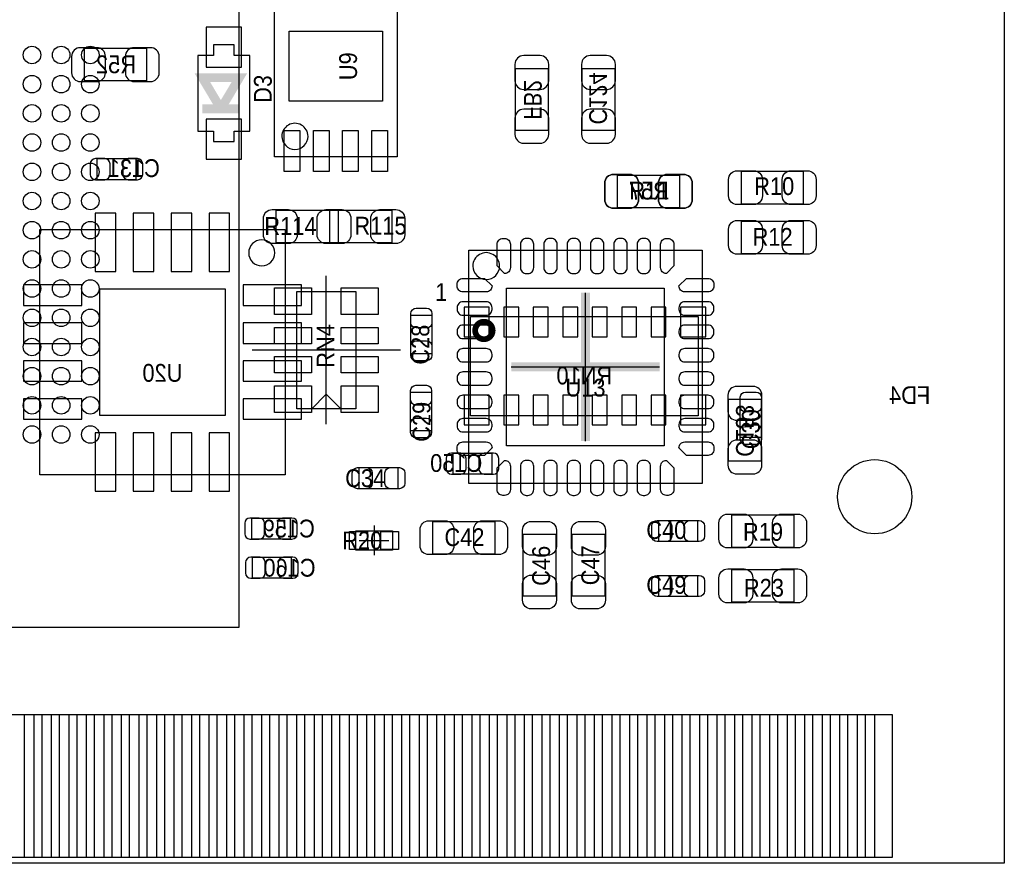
# Model space of a CAD drawing. Extents: x 7.2 to 74.8, y 34 to 67.
# Tile 6 of 9: x 57.9 to 74.8, y 34 to 48.4. Entities that reach past the tile are written whole.
import ezdxf
from ezdxf.enums import TextEntityAlignment as Align

# ---------------------------------------------------------------- set-up
doc = ezdxf.new("R2010")
doc.units = 0
for name, color, linetype in [('BG_OUTLINE', 80, 'CONTINUOUS'), ('PG_ASSEMBLY_BOTTOM', 30, 'CONTINUOUS'), ('PG_ASSEMBLY_TOP', 253, 'CONTINUOUS'), ('PG_BODY_CENTER', 85, 'CONTINUOUS'), ('PIN_BOTTOM', 211, 'CONTINUOUS'), ('PIN_TOP', 5, 'CONTINUOUS'), ('RD_ASSEMBLY_BOTTOM', 2, 'CONTINUOUS'), ('RD_ASSEMBLY_TOP', 2, 'CONTINUOUS')]:
    doc.layers.add(name, color=color, linetype=linetype)

msp = doc.modelspace()

# ---------------------------------------------------------------- linework, layer by layer
at = {"layer": 'BG_OUTLINE'}
msp.add_lwpolyline([(74.799952, 55.992776, 0.414214), (72.800972, 53.993796, 0.414214), (74.799952, 51.994816), (74.799952, 33.993836), (23.949152, 33.993836), (23.949152, 37.493956, 0.414214), (23.451312, 37.994336, 0.414214), (22.950932, 37.493956), (22.950932, 33.993836), (7.200392, 33.993836), (7.200392, 51.994816, 0.414214), (9.199372, 53.993796, 0.414214), (7.200392, 55.992776), (7.199884, 66.987928), (74.799952, 66.987928)], format="xyb", close=True, dxfattribs=at)
at = {"layer": 'PG_ASSEMBLY_BOTTOM'}
for points in [[(59.048142, 47.950628), (60.108338, 47.950628), (60.108338, 47.390812), (59.048142, 47.390812)], [(60.99048, 47.8282), (60.99048, 46.5328), (61.25972, 46.5328), (61.25972, 46.35246), (61.61024, 46.35246), (61.61024, 46.5328), (61.87948, 46.5328), (61.87948, 47.8282), (61.61024, 47.8282), (61.61024, 48.00854), (61.25972, 48.00854), (61.25972, 47.8282)], [(66.429382, 46.544992), (66.429382, 47.605188), (66.989198, 47.605188), (66.989198, 46.544992)], [(68.129912, 47.605188), (68.129912, 46.544992), (67.570096, 46.544992), (67.570096, 47.605188)], [(59.266074, 46.060106), (59.925966, 46.060106), (59.925966, 45.699934), (59.266074, 45.699934)], [(69.237098, 45.220128), (68.176902, 45.220128), (68.176902, 45.779944), (69.237098, 45.779944)], [(62.484, 40.64762), (58.283856, 40.64762), (58.283856, 44.847764), (62.484, 44.847764)], [(65.65773, 43.358816), (69.55917, 43.358816), (69.55917, 41.657016), (65.65773, 41.657016)], [(70.078092, 40.880538), (70.078092, 41.940734), (70.637908, 41.940734), (70.637908, 40.880538)], [(65.362074, 41.018206), (66.021966, 41.018206), (66.021966, 40.658034), (65.362074, 40.658034)], [(62.572138, 39.546276), (61.912246, 39.546276), (61.912246, 39.906448), (62.572138, 39.906448)], [(62.585346, 38.874954), (61.925454, 38.874954), (61.925454, 39.235126), (62.585346, 39.235126)]]:
    msp.add_lwpolyline(points, close=True, dxfattribs=at)
at = {"layer": 'PG_ASSEMBLY_BOTTOM', "const_width": 0.1524}
msp.add_lwpolyline([(61.06668, 46.9138), (61.38418, 46.9138), (61.06668, 47.4472), (61.70168, 47.4472), (61.38418, 46.9138), (61.70168, 46.9138)], dxfattribs=at)
at = {"layer": 'PG_ASSEMBLY_BOTTOM'}
for points in [[(62.08395, 44.671234, 0.414144), (61.86043, 44.447714)], [(62.30747, 44.447714, 0.414156), (62.08395, 44.671234)], [(61.86043, 44.447714, 0.414271), (62.08395, 44.224194)], [(62.08395, 44.224194, 0.414144), (62.30747, 44.447714)]]:
    msp.add_lwpolyline(points, format="xyb", dxfattribs=at)
at = {"layer": 'PG_ASSEMBLY_BOTTOM', "const_width": 0.09906}
msp.add_lwpolyline([(66.037968, 43.118024, 1.000127), (65.73901, 43.11777, 0.999873), (66.037968, 43.118024)], format="xyb", dxfattribs=at)
at = {"layer": 'PG_ASSEMBLY_TOP'}
for points in [[(61.699394, 38.035484), (61.699394, 51.135534), (50.099468, 51.135534), (50.099468, 38.035484)], [(64.402716, 46.092364), (62.302644, 46.092364), (62.302644, 49.19218), (64.402716, 49.19218)], [(69.237098, 45.779944), (69.237098, 45.220128), (68.176902, 45.220128), (68.176902, 45.779944)], [(71.357998, 45.843444), (71.357998, 45.283628), (70.297802, 45.283628), (70.297802, 45.843444)], [(62.332108, 44.617132), (62.332108, 45.176948), (63.392304, 45.176948), (63.392304, 44.617132)], [(64.312292, 45.176948), (64.312292, 44.617132), (63.252096, 44.617132), (63.252096, 45.176948)], [(71.357998, 44.992544), (71.357998, 44.432728), (70.297802, 44.432728), (70.297802, 44.992544)], [(65.629028, 40.49522), (65.629028, 44.49318), (69.626988, 44.49318), (69.626988, 40.49522)], [(63.69812, 41.77792), (62.68212, 41.77792), (62.68212, 43.78452), (63.69812, 43.78452)], [(64.638174, 43.380406), (64.998346, 43.380406), (64.998346, 42.720514), (64.638174, 42.720514)], [(64.993266, 41.399206), (64.633094, 41.399206), (64.633094, 42.059098), (64.993266, 42.059098)], [(70.279514, 41.943782), (70.639686, 41.943782), (70.639686, 41.28389), (70.279514, 41.28389)], [(64.414146, 40.769286), (64.414146, 40.409114), (63.754254, 40.409114), (63.754254, 40.769286)], [(70.132702, 39.403528), (70.132702, 39.963344), (71.192898, 39.963344), (71.192898, 39.403528)], [(65.014602, 39.289228), (65.014602, 39.849044), (66.074798, 39.849044), (66.074798, 39.289228)], [(68.885054, 39.50335), (68.885054, 39.863522), (69.544946, 39.863522), (69.544946, 39.50335)], [(63.69304, 39.3573), (63.69304, 39.6875), (64.32296, 39.6875), (64.32296, 39.3573)], [(66.560192, 39.629334), (67.120008, 39.629334), (67.120008, 38.569138), (66.560192, 38.569138)], [(67.398392, 39.629334), (67.958208, 39.629334), (67.958208, 38.569138), (67.398392, 38.569138)], [(70.132702, 38.463728), (70.132702, 39.023544), (71.192898, 39.023544), (71.192898, 38.463728)], [(68.885054, 38.56355), (68.885054, 38.923722), (69.544946, 38.923722), (69.544946, 38.56355)]]:
    msp.add_lwpolyline(points, close=True, dxfattribs=at)
for points in [[(62.87643, 46.442376, 1.000103), (62.428882, 46.442122, 0.999897), (62.87643, 46.442376)], [(66.157348, 44.221146, 1.000235), (65.698624, 44.221146, 0.999765), (66.157348, 44.221146)]]:
    msp.add_lwpolyline(points, format="xyb", dxfattribs=at)
for points in [[(63.19012, 42.02684), (62.93612, 41.77284)], [(63.19012, 42.02684), (63.44412, 41.77284)]]:
    msp.add_lwpolyline(points, dxfattribs=at)
at = {"layer": 'PG_BODY_CENTER'}
for points in [[(63.19012, 41.51122), (63.19012, 44.05122)], [(67.628008, 41.2242), (67.628008, 43.7642)], [(67.628008, 41.8592), (67.628008, 43.1292)], [(64.46012, 42.78122), (61.92012, 42.78122)], [(66.358008, 42.4942), (68.898008, 42.4942)], [(66.993008, 42.4942), (68.263008, 42.4942)], [(64.008, 39.7764), (64.008, 39.2684)], [(63.754, 39.5224), (64.262, 39.5224)]]:
    msp.add_lwpolyline(points, dxfattribs=at)
at = {"layer": 'PG_BODY_CENTER', "const_width": 0.1524}
for points in [[(67.628008, 41.2242), (67.628008, 43.7642)], [(66.358008, 42.4942), (68.898008, 42.4942)]]:
    msp.add_lwpolyline(points, dxfattribs=at)
at = {"layer": 'PIN_BOTTOM'}
for points in [[(61.73978, 48.3108), (61.13018, 48.3108), (61.13018, 47.625), (61.73978, 47.625)], [(61.740034, 46.736), (61.130434, 46.736), (61.130434, 46.0502), (61.740034, 46.0502)], [(59.583828, 44.127674), (59.583828, 45.127672), (59.233816, 45.127672), (59.233816, 44.127674)], [(60.233814, 44.127674), (60.233814, 45.127672), (59.883802, 45.127672), (59.883802, 44.127674)], [(60.884054, 44.127674), (60.884054, 45.127672), (60.534042, 45.127672), (60.534042, 44.127674)], [(61.53404, 44.127674), (61.53404, 45.127672), (61.184028, 45.127672), (61.184028, 44.127674)], [(59.003946, 43.547792), (59.003946, 43.897804), (58.003948, 43.897804), (58.003948, 43.547792)], [(62.764162, 43.547792), (62.764162, 43.897804), (61.764164, 43.897804), (61.764164, 43.547792)], [(61.463936, 41.667684), (61.463936, 43.8277), (59.30392, 43.8277), (59.30392, 41.667684)], [(65.98031, 43.008296), (65.98031, 43.516296), (65.54851, 43.516296), (65.54851, 43.008296)], [(66.23177, 43.516296), (66.23177, 43.008296), (66.48577, 43.008296), (66.48577, 43.516296)], [(66.73469, 43.516296), (66.73469, 43.008296), (66.98869, 43.008296), (66.98869, 43.516296)], [(67.24015, 43.516296), (67.24015, 43.008296), (67.49415, 43.008296), (67.49415, 43.516296)], [(67.74307, 43.516296), (67.74307, 43.008296), (67.99707, 43.008296), (67.99707, 43.516296)], [(68.24853, 43.516296), (68.24853, 43.008296), (68.50253, 43.008296), (68.50253, 43.516296)], [(68.75145, 43.516296), (68.75145, 43.008296), (69.00545, 43.008296), (69.00545, 43.516296)], [(69.68617, 43.008296), (69.68617, 43.516296), (69.25437, 43.516296), (69.25437, 43.008296)], [(59.003946, 42.897806), (59.003946, 43.247818), (58.003948, 43.247818), (58.003948, 42.897806)], [(62.764162, 42.897806), (62.764162, 43.247818), (61.764164, 43.247818), (61.764164, 42.897806)], [(59.003946, 42.247566), (59.003946, 42.597578), (58.003948, 42.597578), (58.003948, 42.247566)], [(62.764162, 42.247566), (62.764162, 42.597578), (61.764164, 42.597578), (61.764164, 42.247566)], [(65.54851, 42.007536), (65.54851, 41.499536), (65.98031, 41.499536), (65.98031, 42.007536)], [(66.23177, 42.007536), (66.23177, 41.499536), (66.48577, 41.499536), (66.48577, 42.007536)], [(66.73469, 42.007536), (66.73469, 41.499536), (66.98869, 41.499536), (66.98869, 42.007536)], [(67.24015, 42.007536), (67.24015, 41.499536), (67.49415, 41.499536), (67.49415, 42.007536)], [(67.74307, 42.007536), (67.74307, 41.499536), (67.99707, 41.499536), (67.99707, 42.007536)], [(68.24853, 42.007536), (68.24853, 41.499536), (68.50253, 41.499536), (68.50253, 42.007536)], [(68.75145, 42.007536), (68.75145, 41.499536), (69.00545, 41.499536), (69.00545, 42.007536)], [(69.25437, 42.007536), (69.25437, 41.499536), (69.68617, 41.499536), (69.68617, 42.007536)], [(59.003946, 41.59758), (59.003946, 41.947592), (58.003948, 41.947592), (58.003948, 41.59758)], [(62.764162, 41.59758), (62.764162, 41.947592), (61.764164, 41.947592), (61.764164, 41.59758)], [(59.583828, 40.367458), (59.583828, 41.367456), (59.233816, 41.367456), (59.233816, 40.367458)], [(60.233814, 40.367458), (60.233814, 41.367456), (59.883802, 41.367456), (59.883802, 40.367458)], [(60.884054, 40.367458), (60.884054, 41.367456), (60.534042, 41.367456), (60.534042, 40.367458)], [(61.53404, 40.367458), (61.53404, 41.367456), (61.184028, 41.367456), (61.184028, 40.367458)], [(58.021728, 34.093912), (58.021728, 36.543742), (58.478928, 36.543742), (58.478928, 34.093912)], [(58.621676, 34.093912), (58.621676, 36.543742), (59.078876, 36.543742), (59.078876, 34.093912)], [(59.221878, 34.093912), (59.221878, 36.543742), (59.679078, 36.543742), (59.679078, 34.093912)], [(59.821826, 34.093912), (59.821826, 36.543742), (60.279026, 36.543742), (60.279026, 34.093912)], [(60.421774, 34.093912), (60.421774, 36.543742), (60.878974, 36.543742), (60.878974, 34.093912)], [(61.021722, 34.093912), (61.021722, 36.543742), (61.478922, 36.543742), (61.478922, 34.093912)], [(61.62167, 34.093912), (61.62167, 36.543742), (62.07887, 36.543742), (62.07887, 34.093912)], [(62.221872, 34.093912), (62.221872, 36.543742), (62.679072, 36.543742), (62.679072, 34.093912)], [(62.82182, 34.093912), (62.82182, 36.543742), (63.27902, 36.543742), (63.27902, 34.093912)], [(63.421768, 34.093912), (63.421768, 36.543742), (63.878968, 36.543742), (63.878968, 34.093912)], [(64.021716, 34.093912), (64.021716, 36.543742), (64.478916, 36.543742), (64.478916, 34.093912)], [(64.621918, 34.093912), (64.621918, 36.543742), (65.079118, 36.543742), (65.079118, 34.093912)], [(65.221866, 34.093912), (65.221866, 36.543742), (65.679066, 36.543742), (65.679066, 34.093912)], [(65.821814, 34.093912), (65.821814, 36.543742), (66.279014, 36.543742), (66.279014, 34.093912)], [(66.421762, 34.093912), (66.421762, 36.543742), (66.878962, 36.543742), (66.878962, 34.093912)], [(67.02171, 34.093912), (67.02171, 36.543742), (67.47891, 36.543742), (67.47891, 34.093912)], [(67.621912, 34.093912), (67.621912, 36.543742), (68.079112, 36.543742), (68.079112, 34.093912)], [(68.22186, 34.093912), (68.22186, 36.543742), (68.67906, 36.543742), (68.67906, 34.093912)], [(68.821808, 34.093912), (68.821808, 36.543742), (69.279008, 36.543742), (69.279008, 34.093912)], [(69.421756, 34.093912), (69.421756, 36.543742), (69.878956, 36.543742), (69.878956, 34.093912)], [(70.021704, 34.093912), (70.021704, 36.543742), (70.478904, 36.543742), (70.478904, 34.093912)], [(70.621906, 34.093912), (70.621906, 36.543742), (71.079106, 36.543742), (71.079106, 34.093912)], [(71.221854, 34.093912), (71.221854, 36.543742), (71.679054, 36.543742), (71.679054, 34.093912)], [(71.821802, 34.093912), (71.821802, 36.543742), (72.279002, 36.543742), (72.279002, 34.093912)], [(72.42175, 34.093912), (72.42175, 36.543742), (72.87895, 36.543742), (72.87895, 34.093912)]]:
    msp.add_lwpolyline(points, close=True, dxfattribs=at)
for points in [[(58.978292, 47.380652), (59.2582, 47.380652, 0.414846), (59.408314, 47.530766), (59.408314, 47.810674, 0.414846), (59.2582, 47.960788), (58.978292, 47.960788, 0.414846), (58.828178, 47.810674), (58.828178, 47.530766, 0.414846)], [(60.178188, 47.960788), (59.89828, 47.960788, 0.414846), (59.748166, 47.810674), (59.748166, 47.530766, 0.414846), (59.89828, 47.380652), (60.178188, 47.380652, 0.414846), (60.328302, 47.530766), (60.328302, 47.810674, 0.414846)], [(66.419222, 47.675038), (66.419222, 47.39513, 0.414846), (66.569336, 47.245016), (66.849244, 47.245016, 0.414846), (66.999358, 47.39513), (66.999358, 47.675038, 0.414846), (66.849244, 47.825152), (66.569336, 47.825152, 0.414846)], [(67.559936, 47.675038), (67.559936, 47.39513, 0.414846), (67.71005, 47.245016), (67.989958, 47.245016, 0.414846), (68.140072, 47.39513), (68.140072, 47.675038, 0.414846), (67.989958, 47.825152), (67.71005, 47.825152, 0.414846)], [(66.999358, 46.475142), (66.999358, 46.75505, 0.414846), (66.849244, 46.905164), (66.569336, 46.905164, 0.414846), (66.419222, 46.75505), (66.419222, 46.475142, 0.414846), (66.569336, 46.325028), (66.849244, 46.325028, 0.414846)], [(68.140072, 46.475142), (68.140072, 46.75505, 0.414846), (67.989958, 46.905164), (67.71005, 46.905164, 0.414846), (67.559936, 46.75505), (67.559936, 46.475142, 0.414846), (67.71005, 46.325028), (67.989958, 46.325028, 0.414846)], [(59.236102, 45.699934), (59.396122, 45.699934, 0.413587), (59.486038, 45.790104), (59.486038, 45.969936, 0.413587), (59.396122, 46.060106), (59.236102, 46.060106, 0.413587), (59.146186, 45.969936), (59.146186, 45.790104, 0.413587)], [(59.955938, 46.060106), (59.795918, 46.060106, 0.413587), (59.706002, 45.969936), (59.706002, 45.790104, 0.413587), (59.795918, 45.699934), (59.955938, 45.699934, 0.413587), (60.045854, 45.790104), (60.045854, 45.969936, 0.413587)], [(68.107052, 45.209968), (68.38696, 45.209968, 0.414846), (68.537074, 45.360082), (68.537074, 45.63999, 0.414846), (68.38696, 45.790104), (68.107052, 45.790104, 0.414846), (67.956938, 45.63999), (67.956938, 45.360082, 0.414846)], [(69.306948, 45.790104), (69.02704, 45.790104, 0.414846), (68.876926, 45.63999), (68.876926, 45.360082, 0.414846), (69.02704, 45.209968), (69.306948, 45.209968, 0.414846), (69.457062, 45.360082), (69.457062, 45.63999, 0.414846)], [(70.067932, 42.010584), (70.067932, 41.730676, 0.414846), (70.218046, 41.580562), (70.497954, 41.580562, 0.414846), (70.648068, 41.730676), (70.648068, 42.010584, 0.414846), (70.497954, 42.160698), (70.218046, 42.160698, 0.414846)], [(70.648068, 40.810688), (70.648068, 41.090596, 0.414846), (70.497954, 41.24071), (70.218046, 41.24071, 0.414846), (70.067932, 41.090596), (70.067932, 40.810688, 0.414846), (70.218046, 40.660574), (70.497954, 40.660574, 0.414846)], [(65.332102, 40.658034), (65.492122, 40.658034, 0.413587), (65.582038, 40.748204), (65.582038, 40.928036, 0.413587), (65.492122, 41.018206), (65.332102, 41.018206, 0.413587), (65.242186, 40.928036), (65.242186, 40.748204, 0.413587)], [(66.051938, 41.018206), (65.891918, 41.018206, 0.413587), (65.802002, 40.928036), (65.802002, 40.748204, 0.413587), (65.891918, 40.658034), (66.051938, 40.658034, 0.413587), (66.141854, 40.748204), (66.141854, 40.928036, 0.413587)], [(61.882274, 39.546276), (62.042294, 39.546276, 0.413587), (62.13221, 39.636446), (62.13221, 39.816278, 0.413587), (62.042294, 39.906448), (61.882274, 39.906448, 0.413587), (61.792358, 39.816278), (61.792358, 39.636446, 0.413587)], [(62.60211, 39.906448), (62.44209, 39.906448, 0.413587), (62.352174, 39.816278), (62.352174, 39.636446, 0.413587), (62.44209, 39.546276), (62.60211, 39.546276, 0.413587), (62.692026, 39.636446), (62.692026, 39.816278, 0.413587)], [(61.895482, 38.874954), (62.055502, 38.874954, 0.413587), (62.145418, 38.965124), (62.145418, 39.144956, 0.413587), (62.055502, 39.235126), (61.895482, 39.235126, 0.413587), (61.805566, 39.144956), (61.805566, 38.965124, 0.413587)], [(62.615318, 39.235126), (62.455298, 39.235126, 0.413587), (62.365382, 39.144956), (62.365382, 38.965124, 0.413587), (62.455298, 38.874954), (62.615318, 38.874954, 0.413587), (62.705234, 38.965124), (62.705234, 39.144956, 0.413587)]]:
    msp.add_lwpolyline(points, format="xyb", close=True, dxfattribs=at)
msp.add_circle((72.5805, 40.2717), 0.635, dxfattribs=at)
at = {"layer": 'PIN_TOP'}
for points in [[(64.15278, 48.241712), (64.15278, 47.042832), (62.55258, 47.042832), (62.55258, 48.241712)], [(62.737238, 45.841666), (62.467998, 45.841666), (62.467998, 46.542706), (62.737238, 46.542706)], [(63.237364, 45.841666), (62.968124, 45.841666), (62.968124, 46.542706), (63.237364, 46.542706)], [(63.737236, 45.841666), (63.467996, 45.841666), (63.467996, 46.542706), (63.737236, 46.542706)], [(64.237362, 45.841666), (63.968122, 45.841666), (63.968122, 46.542706), (64.237362, 46.542706)], [(62.93612, 43.39209), (62.30112, 43.39209), (62.30112, 43.84929), (62.93612, 43.84929)], [(64.07912, 43.391328), (63.44412, 43.391328), (63.44412, 43.848528), (64.07912, 43.848528)], [(66.277998, 41.14419), (66.277998, 43.84421), (68.978018, 43.84421), (68.978018, 41.14419)], [(62.93612, 42.891964), (62.30112, 42.891964), (62.30112, 43.171364), (62.93612, 43.171364)], [(64.07912, 42.891202), (63.44412, 42.891202), (63.44412, 43.170602), (64.07912, 43.170602)], [(62.93612, 42.391838), (62.30112, 42.391838), (62.30112, 42.671238), (62.93612, 42.671238)], [(64.07912, 42.391076), (63.44412, 42.391076), (63.44412, 42.670476), (64.07912, 42.670476)], [(62.93612, 41.713912), (62.30112, 41.713912), (62.30112, 42.171112), (62.93612, 42.171112)], [(64.07912, 41.71061), (63.44412, 41.71061), (63.44412, 42.16781), (64.07912, 42.16781)], [(63.588646, 39.37), (63.588646, 39.6748), (63.893446, 39.6748), (63.893446, 39.37)], [(64.122554, 39.37), (64.122554, 39.6748), (64.427354, 39.6748), (64.427354, 39.37)], [(57.721754, 34.093912), (57.721754, 36.543742), (58.178954, 36.543742), (58.178954, 34.093912)], [(58.321702, 34.093912), (58.321702, 36.543742), (58.778902, 36.543742), (58.778902, 34.093912)], [(58.921904, 34.093912), (58.921904, 36.543742), (59.379104, 36.543742), (59.379104, 34.093912)], [(59.521852, 34.093912), (59.521852, 36.543742), (59.979052, 36.543742), (59.979052, 34.093912)], [(60.1218, 34.093912), (60.1218, 36.543742), (60.579, 36.543742), (60.579, 34.093912)], [(60.721748, 34.093912), (60.721748, 36.543742), (61.178948, 36.543742), (61.178948, 34.093912)], [(61.321696, 34.093912), (61.321696, 36.543742), (61.778896, 36.543742), (61.778896, 34.093912)], [(61.921898, 34.093912), (61.921898, 36.543742), (62.379098, 36.543742), (62.379098, 34.093912)], [(62.521846, 34.093912), (62.521846, 36.543742), (62.979046, 36.543742), (62.979046, 34.093912)], [(63.121794, 34.093912), (63.121794, 36.543742), (63.578994, 36.543742), (63.578994, 34.093912)], [(63.721742, 34.093912), (63.721742, 36.543742), (64.178942, 36.543742), (64.178942, 34.093912)], [(64.32169, 34.093912), (64.32169, 36.543742), (64.77889, 36.543742), (64.77889, 34.093912)], [(64.921892, 34.093912), (64.921892, 36.543742), (65.379092, 36.543742), (65.379092, 34.093912)], [(65.52184, 34.093912), (65.52184, 36.543742), (65.97904, 36.543742), (65.97904, 34.093912)], [(66.121788, 34.093912), (66.121788, 36.543742), (66.578988, 36.543742), (66.578988, 34.093912)], [(66.721736, 34.093912), (66.721736, 36.543742), (67.178936, 36.543742), (67.178936, 34.093912)], [(67.321684, 34.093912), (67.321684, 36.543742), (67.778884, 36.543742), (67.778884, 34.093912)], [(67.921886, 34.093912), (67.921886, 36.543742), (68.379086, 36.543742), (68.379086, 34.093912)], [(68.521834, 34.093912), (68.521834, 36.543742), (68.979034, 36.543742), (68.979034, 34.093912)], [(69.121782, 34.093912), (69.121782, 36.543742), (69.578982, 36.543742), (69.578982, 34.093912)], [(69.72173, 34.093912), (69.72173, 36.543742), (70.17893, 36.543742), (70.17893, 34.093912)], [(70.321678, 34.093912), (70.321678, 36.543742), (70.778878, 36.543742), (70.778878, 34.093912)], [(70.92188, 34.093912), (70.92188, 36.543742), (71.37908, 36.543742), (71.37908, 34.093912)], [(71.521828, 34.093912), (71.521828, 36.543742), (71.979028, 36.543742), (71.979028, 34.093912)], [(72.121776, 34.093912), (72.121776, 36.543742), (72.578976, 36.543742), (72.578976, 34.093912)]]:
    msp.add_lwpolyline(points, close=True, dxfattribs=at)
for points in [[(68.107052, 45.790104), (68.38696, 45.790104, -0.414846), (68.537074, 45.63999), (68.537074, 45.360082, -0.414846), (68.38696, 45.209968), (68.107052, 45.209968, -0.414846), (67.956938, 45.360082), (67.956938, 45.63999, -0.414846)], [(69.306948, 45.209968), (69.02704, 45.209968, -0.414846), (68.876926, 45.360082), (68.876926, 45.63999, -0.414846), (69.02704, 45.790104), (69.306948, 45.790104, -0.414846), (69.457062, 45.63999), (69.457062, 45.360082, -0.414846)], [(70.227952, 45.853604), (70.50786, 45.853604, -0.414846), (70.657974, 45.70349), (70.657974, 45.423582, -0.414846), (70.50786, 45.273468), (70.227952, 45.273468, -0.414846), (70.077838, 45.423582), (70.077838, 45.70349, -0.414846)], [(71.427848, 45.273468), (71.14794, 45.273468, -0.414846), (70.997826, 45.423582), (70.997826, 45.70349, -0.414846), (71.14794, 45.853604), (71.427848, 45.853604, -0.414846), (71.577962, 45.70349), (71.577962, 45.423582, -0.414846)], [(62.262258, 45.187108), (62.542166, 45.187108, -0.414846), (62.69228, 45.036994), (62.69228, 44.757086, -0.414846), (62.542166, 44.606972), (62.262258, 44.606972, -0.414846), (62.112144, 44.757086), (62.112144, 45.036994, -0.414846)], [(63.182246, 45.187108), (63.462154, 45.187108, -0.414846), (63.612268, 45.036994), (63.612268, 44.757086, -0.414846), (63.462154, 44.606972), (63.182246, 44.606972, -0.414846), (63.032132, 44.757086), (63.032132, 45.036994, -0.414846)], [(63.462154, 44.606972), (63.182246, 44.606972, -0.414846), (63.032132, 44.757086), (63.032132, 45.036994, -0.414846), (63.182246, 45.187108), (63.462154, 45.187108, -0.414846), (63.612268, 45.036994), (63.612268, 44.757086, -0.414846)], [(64.382142, 44.606972), (64.102234, 44.606972, -0.414846), (63.95212, 44.757086), (63.95212, 45.036994, -0.414846), (64.102234, 45.187108), (64.382142, 45.187108, -0.414846), (64.532256, 45.036994), (64.532256, 44.757086, -0.414846)], [(70.227952, 45.002704), (70.50786, 45.002704, -0.414846), (70.657974, 44.85259), (70.657974, 44.572682, -0.414846), (70.50786, 44.422568), (70.227952, 44.422568, -0.414846), (70.077838, 44.572682), (70.077838, 44.85259, -0.414846)], [(71.427848, 44.422568), (71.14794, 44.422568, -0.414846), (70.997826, 44.572682), (70.997826, 44.85259, -0.414846), (71.14794, 45.002704), (71.427848, 45.002704, -0.414846), (71.577962, 44.85259), (71.577962, 44.572682, -0.414846)], [(66.242184, 44.694094, -0.414214), (66.34226, 44.594018), (66.34226, 44.194222, -0.414214), (66.242184, 44.094146), (66.11366, 44.22267), (66.11366, 44.594018, -0.414214), (66.213736, 44.694094)], [(66.642234, 44.694094), (66.613786, 44.694094, 0.414214), (66.51371, 44.594018), (66.51371, 44.194222, 0.414214), (66.613786, 44.094146), (66.642234, 44.094146, 0.414214), (66.74231, 44.194222), (66.74231, 44.594018, 0.414214)], [(67.042284, 44.694094), (67.013836, 44.694094, 0.414214), (66.91376, 44.594018), (66.91376, 44.194222, 0.414214), (67.013836, 44.094146), (67.042284, 44.094146, 0.414214), (67.14236, 44.194222), (67.14236, 44.594018, 0.414214)], [(67.442334, 44.694094), (67.413886, 44.694094, 0.414214), (67.31381, 44.594018), (67.31381, 44.194222, 0.414214), (67.413886, 44.094146), (67.442334, 44.094146, 0.414214), (67.54241, 44.194222), (67.54241, 44.594018, 0.414214)], [(67.84213, 44.694094), (67.813682, 44.694094, 0.414214), (67.713606, 44.594018), (67.713606, 44.194222, 0.414214), (67.813682, 44.094146), (67.84213, 44.094146, 0.414214), (67.942206, 44.194222), (67.942206, 44.594018, 0.414214)], [(68.24218, 44.694094), (68.213732, 44.694094, 0.414214), (68.113656, 44.594018), (68.113656, 44.194222, 0.414214), (68.213732, 44.094146), (68.24218, 44.094146, 0.414214), (68.342256, 44.194222), (68.342256, 44.594018, 0.414214)], [(68.64223, 44.694094), (68.613782, 44.694094, 0.414214), (68.513706, 44.594018), (68.513706, 44.194222, 0.414214), (68.613782, 44.094146), (68.64223, 44.094146, 0.414214), (68.742306, 44.194222), (68.742306, 44.594018, 0.414214)], [(69.04228, 44.694094, -0.414214), (69.142356, 44.594018), (69.142356, 44.22267), (69.013832, 44.094146, -0.414214), (68.913756, 44.194222), (68.913756, 44.594018, -0.414214), (69.013832, 44.694094)], [(65.428114, 43.908472, -0.414214), (65.52819, 44.008548), (65.899538, 44.008548), (66.028062, 43.880024, -0.414214), (65.927986, 43.779948), (65.52819, 43.779948, -0.414214), (65.428114, 43.880024)], [(69.827902, 43.880024, -0.414214), (69.727826, 43.779948), (69.32803, 43.779948, -0.414214), (69.227954, 43.880024), (69.356478, 44.008548), (69.727826, 44.008548, -0.414214), (69.827902, 43.908472)], [(66.028062, 43.479974), (66.028062, 43.508422, 0.414214), (65.927986, 43.608498), (65.52819, 43.608498, 0.414214), (65.428114, 43.508422), (65.428114, 43.479974, 0.414214), (65.52819, 43.379898), (65.927986, 43.379898, 0.414214)], [(69.227954, 43.508422), (69.227954, 43.479974, 0.414214), (69.32803, 43.379898), (69.727826, 43.379898, 0.414214), (69.827902, 43.479974), (69.827902, 43.508422, 0.414214), (69.727826, 43.608498), (69.32803, 43.608498, 0.414214)], [(64.998346, 43.410378), (64.998346, 43.250358, -0.413587), (64.908176, 43.160442), (64.728344, 43.160442, -0.413587), (64.638174, 43.250358), (64.638174, 43.410378, -0.413587), (64.728344, 43.500294), (64.908176, 43.500294, -0.413587)], [(66.028062, 43.079924), (66.028062, 43.108372, 0.414214), (65.927986, 43.208448), (65.52819, 43.208448, 0.414214), (65.428114, 43.108372), (65.428114, 43.079924, 0.414214), (65.52819, 42.979848), (65.927986, 42.979848, 0.414214)], [(69.227954, 43.108372), (69.227954, 43.079924, 0.414214), (69.32803, 42.979848), (69.727826, 42.979848, 0.414214), (69.827902, 43.079924), (69.827902, 43.108372, 0.414214), (69.727826, 43.208448), (69.32803, 43.208448, 0.414214)], [(64.638174, 42.690542), (64.638174, 42.850562, -0.413587), (64.728344, 42.940478), (64.908176, 42.940478, -0.413587), (64.998346, 42.850562), (64.998346, 42.690542, -0.413587), (64.908176, 42.600626), (64.728344, 42.600626, -0.413587)], [(66.028062, 42.679874), (66.028062, 42.708322, 0.414214), (65.927986, 42.808398), (65.52819, 42.808398, 0.414214), (65.428114, 42.708322), (65.428114, 42.679874, 0.414214), (65.52819, 42.579798), (65.927986, 42.579798, 0.414214)], [(69.227954, 42.708322), (69.227954, 42.679874, 0.414214), (69.32803, 42.579798), (69.727826, 42.579798, 0.414214), (69.827902, 42.679874), (69.827902, 42.708322, 0.414214), (69.727826, 42.808398), (69.32803, 42.808398, 0.414214)], [(66.028062, 42.280078), (66.028062, 42.308526, 0.414214), (65.927986, 42.408602), (65.52819, 42.408602, 0.414214), (65.428114, 42.308526), (65.428114, 42.280078, 0.414214), (65.52819, 42.180002), (65.927986, 42.180002, 0.414214)], [(69.227954, 42.308526), (69.227954, 42.280078, 0.414214), (69.32803, 42.180002), (69.727826, 42.180002, 0.414214), (69.827902, 42.280078), (69.827902, 42.308526, 0.414214), (69.727826, 42.408602), (69.32803, 42.408602, 0.414214)], [(64.993266, 42.08907), (64.993266, 41.92905, -0.413587), (64.903096, 41.839134), (64.723264, 41.839134, -0.413587), (64.633094, 41.92905), (64.633094, 42.08907, -0.413587), (64.723264, 42.178986), (64.903096, 42.178986, -0.413587)], [(66.028062, 41.880028), (66.028062, 41.908476, 0.414214), (65.927986, 42.008552), (65.52819, 42.008552, 0.414214), (65.428114, 41.908476), (65.428114, 41.880028, 0.414214), (65.52819, 41.779952), (65.927986, 41.779952, 0.414214)], [(69.227954, 41.908476), (69.227954, 41.880028, 0.414214), (69.32803, 41.779952), (69.727826, 41.779952, 0.414214), (69.827902, 41.880028), (69.827902, 41.908476, 0.414214), (69.727826, 42.008552), (69.32803, 42.008552, 0.414214)], [(70.639686, 41.973754), (70.639686, 41.813734, -0.413587), (70.549516, 41.723818), (70.369684, 41.723818, -0.413587), (70.279514, 41.813734), (70.279514, 41.973754, -0.413587), (70.369684, 42.06367), (70.549516, 42.06367, -0.413587)], [(64.633094, 41.369234), (64.633094, 41.529254, -0.413587), (64.723264, 41.61917), (64.903096, 41.61917, -0.413587), (64.993266, 41.529254), (64.993266, 41.369234, -0.413587), (64.903096, 41.279318), (64.723264, 41.279318, -0.413587)], [(66.028062, 41.479978), (66.028062, 41.508426, 0.414214), (65.927986, 41.608502), (65.52819, 41.608502, 0.414214), (65.428114, 41.508426), (65.428114, 41.479978, 0.414214), (65.52819, 41.379902), (65.927986, 41.379902, 0.414214)], [(69.227954, 41.508426), (69.227954, 41.479978, 0.414214), (69.32803, 41.379902), (69.727826, 41.379902, 0.414214), (69.827902, 41.479978), (69.827902, 41.508426, 0.414214), (69.727826, 41.608502), (69.32803, 41.608502, 0.414214)], [(70.279514, 41.253918), (70.279514, 41.413938, -0.413587), (70.369684, 41.503854), (70.549516, 41.503854, -0.413587), (70.639686, 41.413938), (70.639686, 41.253918, -0.413587), (70.549516, 41.164002), (70.369684, 41.164002, -0.413587)], [(65.428114, 41.108376, -0.414214), (65.52819, 41.208452), (65.927986, 41.208452, -0.414214), (66.028062, 41.108376), (65.899538, 40.979852), (65.52819, 40.979852, -0.414214), (65.428114, 41.079928)], [(69.827902, 41.079928, -0.414214), (69.727826, 40.979852), (69.356478, 40.979852), (69.227954, 41.108376, -0.414214), (69.32803, 41.208452), (69.727826, 41.208452, -0.414214), (69.827902, 41.108376)], [(66.213736, 40.294306, -0.414214), (66.11366, 40.394382), (66.11366, 40.76573), (66.242184, 40.894254, -0.414214), (66.34226, 40.794178), (66.34226, 40.394382, -0.414214), (66.242184, 40.294306)], [(66.642234, 40.894254), (66.613786, 40.894254, 0.414214), (66.51371, 40.794178), (66.51371, 40.394382, 0.414214), (66.613786, 40.294306), (66.642234, 40.294306, 0.414214), (66.74231, 40.394382), (66.74231, 40.794178, 0.414214)], [(67.042284, 40.894254), (67.013836, 40.894254, 0.414214), (66.91376, 40.794178), (66.91376, 40.394382, 0.414214), (67.013836, 40.294306), (67.042284, 40.294306, 0.414214), (67.14236, 40.394382), (67.14236, 40.794178, 0.414214)], [(67.442334, 40.894254), (67.413886, 40.894254, 0.414214), (67.31381, 40.794178), (67.31381, 40.394382, 0.414214), (67.413886, 40.294306), (67.442334, 40.294306, 0.414214), (67.54241, 40.394382), (67.54241, 40.794178, 0.414214)], [(67.84213, 40.894254), (67.813682, 40.894254, 0.414214), (67.713606, 40.794178), (67.713606, 40.394382, 0.414214), (67.813682, 40.294306), (67.84213, 40.294306, 0.414214), (67.942206, 40.394382), (67.942206, 40.794178, 0.414214)], [(68.24218, 40.894254), (68.213732, 40.894254, 0.414214), (68.113656, 40.794178), (68.113656, 40.394382, 0.414214), (68.213732, 40.294306), (68.24218, 40.294306, 0.414214), (68.342256, 40.394382), (68.342256, 40.794178, 0.414214)], [(68.64223, 40.894254), (68.613782, 40.894254, 0.414214), (68.513706, 40.794178), (68.513706, 40.394382, 0.414214), (68.613782, 40.294306), (68.64223, 40.294306, 0.414214), (68.742306, 40.394382), (68.742306, 40.794178, 0.414214)], [(69.013832, 40.294306, -0.414214), (68.913756, 40.394382), (68.913756, 40.794178, -0.414214), (69.013832, 40.894254), (69.142356, 40.76573), (69.142356, 40.394382, -0.414214), (69.04228, 40.294306)], [(63.724282, 40.769286), (63.884302, 40.769286, -0.413587), (63.974218, 40.679116), (63.974218, 40.499284, -0.413587), (63.884302, 40.409114), (63.724282, 40.409114, -0.413587), (63.634366, 40.499284), (63.634366, 40.679116, -0.413587)], [(64.444118, 40.409114), (64.284098, 40.409114, -0.413587), (64.194182, 40.499284), (64.194182, 40.679116, -0.413587), (64.284098, 40.769286), (64.444118, 40.769286, -0.413587), (64.534034, 40.679116), (64.534034, 40.499284, -0.413587)], [(70.062852, 39.973504), (70.34276, 39.973504, -0.414846), (70.492874, 39.82339), (70.492874, 39.543482, -0.414846), (70.34276, 39.393368), (70.062852, 39.393368, -0.414846), (69.912738, 39.543482), (69.912738, 39.82339, -0.414846)], [(71.262748, 39.393368), (70.98284, 39.393368, -0.414846), (70.832726, 39.543482), (70.832726, 39.82339, -0.414846), (70.98284, 39.973504), (71.262748, 39.973504, -0.414846), (71.412862, 39.82339), (71.412862, 39.543482, -0.414846)], [(64.944752, 39.859204), (65.22466, 39.859204, -0.414846), (65.374774, 39.70909), (65.374774, 39.429182, -0.414846), (65.22466, 39.279068), (64.944752, 39.279068, -0.414846), (64.794638, 39.429182), (64.794638, 39.70909, -0.414846)], [(66.144648, 39.279068), (65.86474, 39.279068, -0.414846), (65.714626, 39.429182), (65.714626, 39.70909, -0.414846), (65.86474, 39.859204), (66.144648, 39.859204, -0.414846), (66.294762, 39.70909), (66.294762, 39.429182, -0.414846)], [(67.130168, 39.699184), (67.130168, 39.419276, -0.414846), (66.980054, 39.269162), (66.700146, 39.269162, -0.414846), (66.550032, 39.419276), (66.550032, 39.699184, -0.414846), (66.700146, 39.849298), (66.980054, 39.849298, -0.414846)], [(67.968368, 39.699184), (67.968368, 39.419276, -0.414846), (67.818254, 39.269162), (67.538346, 39.269162, -0.414846), (67.388232, 39.419276), (67.388232, 39.699184, -0.414846), (67.538346, 39.849298), (67.818254, 39.849298, -0.414846)], [(68.855082, 39.863522), (69.015102, 39.863522, -0.413587), (69.105018, 39.773352), (69.105018, 39.59352, -0.413587), (69.015102, 39.50335), (68.855082, 39.50335, -0.413587), (68.765166, 39.59352), (68.765166, 39.773352, -0.413587)], [(69.574918, 39.50335), (69.414898, 39.50335, -0.413587), (69.324982, 39.59352), (69.324982, 39.773352, -0.413587), (69.414898, 39.863522), (69.574918, 39.863522, -0.413587), (69.664834, 39.773352), (69.664834, 39.59352, -0.413587)], [(70.062852, 39.033704), (70.34276, 39.033704, -0.414846), (70.492874, 38.88359), (70.492874, 38.603682, -0.414846), (70.34276, 38.453568), (70.062852, 38.453568, -0.414846), (69.912738, 38.603682), (69.912738, 38.88359, -0.414846)], [(71.262748, 38.453568), (70.98284, 38.453568, -0.414846), (70.832726, 38.603682), (70.832726, 38.88359, -0.414846), (70.98284, 39.033704), (71.262748, 39.033704, -0.414846), (71.412862, 38.88359), (71.412862, 38.603682, -0.414846)], [(66.550032, 38.499288), (66.550032, 38.779196, -0.414846), (66.700146, 38.92931), (66.980054, 38.92931, -0.414846), (67.130168, 38.779196), (67.130168, 38.499288, -0.414846), (66.980054, 38.349174), (66.700146, 38.349174, -0.414846)], [(67.388232, 38.499288), (67.388232, 38.779196, -0.414846), (67.538346, 38.92931), (67.818254, 38.92931, -0.414846), (67.968368, 38.779196), (67.968368, 38.499288, -0.414846), (67.818254, 38.349174), (67.538346, 38.349174, -0.414846)], [(68.855082, 38.923722), (69.015102, 38.923722, -0.413587), (69.105018, 38.833552), (69.105018, 38.65372, -0.413587), (69.015102, 38.56355), (68.855082, 38.56355, -0.413587), (68.765166, 38.65372), (68.765166, 38.833552, -0.413587)], [(69.574918, 38.56355), (69.414898, 38.56355, -0.413587), (69.324982, 38.65372), (69.324982, 38.833552, -0.413587), (69.414898, 38.923722), (69.574918, 38.923722, -0.413587), (69.664834, 38.833552), (69.664834, 38.65372, -0.413587)]]:
    msp.add_lwpolyline(points, format="xyb", close=True, dxfattribs=at)
for centre in [(58.149236, 47.835566), (58.649362, 47.835566), (59.149234, 47.835566), (58.149236, 47.335694), (58.649362, 47.335694), (59.149234, 47.335694), (58.149236, 46.835568), (58.649362, 46.835568), (59.149234, 46.835568), (58.149236, 46.335696), (58.649362, 46.335696), (59.149234, 46.335696), (58.149236, 45.83557), (58.649362, 45.83557), (59.149234, 45.83557), (58.149236, 45.335698), (58.649362, 45.335698), (59.149234, 45.335698), (58.149236, 44.835572), (58.649362, 44.835572), (59.149234, 44.835572), (58.149236, 44.3357), (58.649362, 44.3357), (59.149234, 44.3357), (58.149236, 43.835574), (58.649362, 43.835574), (59.149234, 43.835574), (58.149236, 43.335702), (58.649362, 43.335702), (59.149234, 43.335702), (58.149236, 42.835576), (58.649362, 42.835576), (59.149234, 42.835576), (58.149236, 42.335704), (58.649362, 42.335704), (59.149234, 42.335704), (58.149236, 41.835578), (58.649362, 41.835578), (59.149234, 41.835578), (58.149236, 41.335706), (58.649362, 41.335706), (59.149234, 41.335706)]:
    msp.add_circle(centre, 0.149987, dxfattribs=at)

# ---------------------------------------------------------------- texts
at = {"layer": 'PG_ASSEMBLY_TOP', "width": 0.916667}
msp.add_text('1', height=0.3048, dxfattribs=at).set_placement((65.052448, 43.62196))
at = {"layer": 'RD_ASSEMBLY_BOTTOM', "text_generation_flag": 2, "width": 0.916667}
for s, p in [('R52', (59.5884, 47.5234)), ('C131', (59.8932, 45.7454)), ('R57', (68.712588, 45.35932)), ('U20', (60.383928, 42.239692)), ('RN10', (67.607688, 42.19448)), ('C150', (65.41516, 40.69588)), ('C159', (62.546992, 39.573962)), ('C160', (62.5602, 38.90264))]:
    msp.add_text(s, height=0.3048, dxfattribs=at).set_placement(p, align=Align.CENTER)
msp.add_text('D3', height=0.3048, rotation=270, dxfattribs=at).set_placement((61.9506, 47.0154))
for s, p in [('FB2', (66.5734, 47.0662)), ('C124', (67.691, 47.0916)), ('C153', (70.2056, 41.402))]:
    msp.add_text(s, height=0.3048, rotation=270, dxfattribs=at).set_placement(p, align=Align.CENTER)
msp.add_text('FD4', height=0.3048, dxfattribs=at).set_placement((73.533, 41.8592))
at = {"layer": 'RD_ASSEMBLY_TOP', "width": 0.916667}
for s, p in [('U9', (63.715138, 47.642272)), ('RN4', (63.32982, 42.85234)), ('C28', (64.95288, 42.8752)), ('C29', (64.9732, 41.5544)), ('C30', (70.612, 41.4274)), ('C46', (67.020694, 39.08806)), ('C47', (67.86245, 39.097204))]:
    msp.add_text(s, height=0.3048, rotation=90, dxfattribs=at).set_placement(p, align=Align.CENTER)
for s, p in [('R10', (70.860158, 45.437298)), ('R11', (68.720208, 45.36186)), ('R114', (62.57544, 44.7548)), ('R115', (64.11722, 44.75988)), ('R12', (70.832726, 44.56811)), ('U13', (67.628008, 41.9862)), ('C34', (63.8556, 40.4368)), ('C40', (69.0118, 39.5478)), ('R19', (70.668388, 39.51732)), ('R20', (63.8048, 39.37)), ('C42', (65.555368, 39.42588)), ('C49', (69.0118, 38.608)), ('R23', (70.683628, 38.55974))]:
    msp.add_text(s, height=0.3048, dxfattribs=at).set_placement(p, align=Align.CENTER)

doc.saveas('drawing.dxf')
